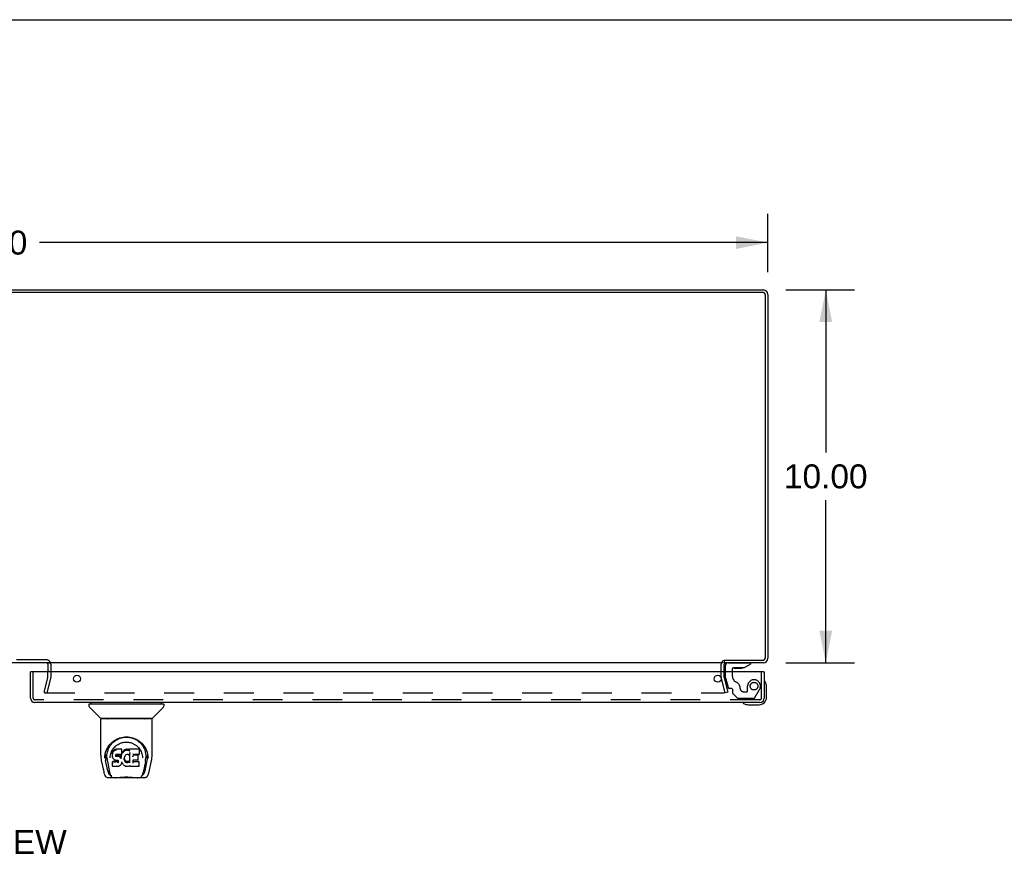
# Model space of a CAD drawing. Header units: inches. Extents: x 0 to 146, y 0 to 94.
# Tile 19 of 22: x 46 to 73, y 72 to 94. Entities that reach past the tile are written whole.
import ezdxf

# ---------------------------------------------------------------- set-up
doc = ezdxf.new("R2010")
doc.units = ezdxf.units.IN
doc.header["$LTSCALE"] = 8.008147
doc.header["$MEASUREMENT"] = 0
doc.linetypes.add('HIDDEN', pattern=[0.2, 0.1, -0.1])
doc.layers.get('0').update_dxf_attribs({"linetype": 'CONTINUOUS'})
for name, color, linetype in [('DEFAULT_2', 8, 'HIDDEN'), ('DIMENSIONS', 7, 'CONTINUOUS'), ('DOOR_ASSEMBLY_RIGHT', 7, 'CONTINUOUS')]:
    doc.layers.add(name, color=color, linetype=linetype)
doc.styles.get("Standard").update_dxf_attribs({"font": 'arial.ttf'})
doc.dimstyles.new('DIMSTYLE_1', dxfattribs={"dimtxt": 0.642365, "dimasz": 0.856486, "dimexe": 0.09, "dimexo": 0.07, "dimgap": 0.0375, "dimtad": 0, "dimtih": 1, "dimtoh": 1, "dimzin": 4, "dimdsep": 46, "dimtxsty": 'Standard', "dimblk": '_FILLED', "dimblk1": '_FILLED', "dimblk2": '_FILLED', "dimcen": 0.09, "dimadec": 3, "dimazin": 1, "dimtfac": 1, "dimtdec": 3, "dimtofl": 0, "dimtmove": 0, "dimatfit": 3, "dimldrblk": '_FILLED', "dimfxl": 0, "dimtolj": 1, "dimtzin": 4, "dimarcsym": 0})

# ---------------------------------------------------------------- blocks, each defined once
blk = doc.blocks.new('_FILLED')
at = {"color": 0, "linetype": 'ByBlock'}
blk.add_solid([(0, 0), (-1, 0.2), (-1, -0.2)], dxfattribs=at)
blk = doc.blocks.new('*D7')
at = {"layer": 'DIMENSIONS', "color": 2, "linetype": 'Continuous'}
for p, q in [((24.453, 87.443), (24.453, 89.003)), ((66.453, 87.443), (66.453, 89.003)), ((24.453, 88.232), (44.009, 88.232)), ((66.453, 88.232), (46.897, 88.232))]:
    blk.add_line(p, q, dxfattribs=at)
at = {"layer": 'DIMENSIONS', "color": 2, "linetype": 'Continuous', "xscale": 0.8564863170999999, "yscale": 0.8564863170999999, "zscale": 0.8564863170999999, "rotation": 180}
blk.add_blockref('_FILLED', (24.453, 88.232), dxfattribs=at)
at = {"layer": 'DIMENSIONS', "color": 2, "linetype": 'Continuous', "xscale": 0.8564863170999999, "yscale": 0.8564863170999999, "zscale": 0.8564863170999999}
blk.add_blockref('_FILLED', (66.453, 88.232), dxfattribs=at)
at = {"layer": 'DIMENSIONS', "color": 2, "linetype": 'Continuous', "insert": (45.453, 88.554), "char_height": 0.6424, "width": 2.24469, "attachment_point": 2, "line_spacing_factor": 0.9}
blk.add_mtext('42.00', dxfattribs=at)
blk = doc.blocks.new('*D8')
at = {"layer": 'DIMENSIONS', "color": 2, "linetype": 'Continuous'}
for p, q in [((66.936, 86.961), (68.779, 86.961)), ((68.008, 86.961), (68.008, 82.603)), ((68.008, 76.961), (68.008, 81.318)), ((66.936, 76.961), (68.779, 76.961))]:
    blk.add_line(p, q, dxfattribs=at)
at = {"layer": 'DIMENSIONS', "color": 2, "linetype": 'Continuous', "xscale": 0.8564863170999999, "yscale": 0.8564863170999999, "zscale": 0.8564863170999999}
for p, rotation in [((68.008, 86.961), 90), ((68.008, 76.961), 270)]:
    blk.add_blockref('_FILLED', p, dxfattribs=dict(at, rotation=rotation))
at = {"layer": 'DIMENSIONS', "color": 2, "linetype": 'Continuous', "insert": (68.008, 82.282), "char_height": 0.6424, "width": 2.24469, "attachment_point": 2, "line_spacing_factor": 0.9}
blk.add_mtext('10.00', dxfattribs=at)

msp = doc.modelspace()

# ---------------------------------------------------------------- linework, layer by layer
at = {"color": 7, "linetype": 'Continuous'}
for p, q in [((0, 94.213), (145.603, 94.213)), ((65.203, 76.718), (65.203, 76.919)), ((65.278, 77.024), (65.278, 76.961))]:
    msp.add_line(p, q, dxfattribs=at)
at = {"color": 3, "linetype": 'Continuous'}
for p, q in [((24.57, 86.961), (66.336, 86.961)), ((66.31, 86.898), (24.596, 86.898)), ((66.39, 77.104), (66.39, 86.818)), ((66.453, 86.844), (66.453, 77.078)), ((65.251, 76.961), (25.655, 76.961)), ((47.128, 76.96), (47.176, 76.96)), ((47.128, 76.919), (47.128, 76.718)), ((65.276, 77.024), (66.31, 77.024)), ((66.336, 76.961), (65.278, 76.961)), ((65.278, 76.718), (65.278, 76.919))]:
    msp.add_line(p, q, dxfattribs=at)
for centre, radius, start, end in [((66.336, 86.844), 0.117, 0, 90), ((66.31, 86.818), 0.08, 0, 90), ((47.086, 76.919), 0.042, 0, 90), ((65.32, 76.919), 0.042, 90, 180), ((66.31, 77.104), 0.08, 270, 360), ((66.336, 77.078), 0.117, 270, 360)]:
    msp.add_arc(centre, radius, start, end, dxfattribs=at)
at = {"color": 7, "linetype": 'Continuous'}
msp.add_arc((65.32, 76.919), 0.117, 162.2172, 180, dxfattribs=at)
at = {"layer": 'DEFAULT_2', "color": 8, "linetype": 'HIDDEN'}
for p, q in [((47.086, 77.036), (43.82, 77.036)), ((47.203, 76.919), (47.203, 76.56)), ((47.128, 76.56), (47.128, 76.718)), ((65.203, 76.56), (65.203, 76.718)), ((65.278, 76.56), (65.278, 76.718)), ((47.024, 76.168), (47.127, 76.554)), ((47.2, 76.534), (47.096, 76.148)), ((65.31, 76.148), (65.206, 76.534)), ((65.279, 76.554), (65.382, 76.168)), ((47.024, 76.168), (47.096, 76.148)), ((47.046, 76.148), (65.285, 76.148)), ((65.382, 76.168), (65.31, 76.148))]:
    msp.add_line(p, q, dxfattribs=at)
for points in [[(47.032, 76.166), (47.031, 76.165), (47.031, 76.163), (47.031, 76.163)], [(47.031, 76.163), (47.031, 76.162), (47.031, 76.16), (47.032, 76.159), (47.032, 76.158), (47.033, 76.156), (47.033, 76.155), (47.034, 76.154), (47.035, 76.153), (47.036, 76.152), (47.038, 76.151), (47.039, 76.15)], [(47.046, 76.148), (47.045, 76.148), (47.043, 76.148), (47.042, 76.149), (47.04, 76.149), (47.039, 76.15)], [(65.3, 76.163), (65.3, 76.162), (65.3, 76.16), (65.299, 76.159), (65.299, 76.158), (65.298, 76.156), (65.297, 76.155), (65.297, 76.154), (65.296, 76.153), (65.294, 76.152), (65.293, 76.151), (65.292, 76.15), (65.291, 76.149), (65.289, 76.149), (65.288, 76.148), (65.286, 76.148), (65.285, 76.148)], [(65.299, 76.166), (65.3, 76.165), (65.3, 76.163), (65.3, 76.163)]]:
    msp.add_lwpolyline(points, dxfattribs=at)
for centre, radius, start, end in [((47.086, 76.919), 0.117, 0, 90), ((65.32, 76.919), 0.117, 123.0998, 162.2172), ((47.103, 76.56), 0.025, 345, 360), ((47.103, 76.56), 0.1, 345, 360), ((65.303, 76.56), 0.1, 180, 195), ((65.303, 76.56), 0.025, 180, 195)]:
    msp.add_arc(centre, radius, start, end, dxfattribs=at)
at = {"layer": 'DOOR_ASSEMBLY_RIGHT', "color": 8, "linetype": 'HIDDEN'}
for p, q in [((65.394, 76.961), (65.984, 76.961)), ((46.733, 76.01), (46.733, 76.718)), ((65.315, 76.551), (65.315, 76.718)), ((65.5, 76.718), (65.5, 76.608)), ((66.283, 76.01), (66.283, 76.718)), ((65.315, 76.551), (65.384, 76.295)), ((65.458, 76.272), (65.414, 76.272)), ((65.517, 76.135), (65.517, 76.213)), ((65.801, 76.182), (65.895, 76.182)), ((65.911, 76.198), (65.911, 76.331)), ((66.098, 76.012), (66.232, 76.245)), ((66.241, 75.968), (46.775, 75.968)), ((65.523, 76.121), (65.638, 76.006)), ((66.072, 75.997), (65.66, 75.997))]:
    msp.add_line(p, q, dxfattribs=at)
at = {"layer": 'DOOR_ASSEMBLY_RIGHT', "color": 7, "linetype": 'Continuous'}
for p, q in [((65.808, 76.823), (65.984, 76.922)), ((65.984, 76.961), (65.984, 76.922)), ((46.678, 76.718), (46.658, 76.718)), ((65.315, 76.718), (65.315, 76.882)), ((65.5, 76.792), (65.5, 76.718)), ((65.808, 76.823), (65.531, 76.823)), ((65.58, 76.806), (65.579, 76.806)), ((65.72, 76.806), (65.58, 76.806)), ((65.721, 76.806), (65.72, 76.806)), ((66.338, 76.718), (66.358, 76.718)), ((66.373, 76.451), (66.373, 76.455)), ((66.418, 76.322), (66.416, 76.36)), ((66.418, 76.033), (66.418, 76.322)), ((48.289, 75.853), (48.289, 75.893)), ((50.178, 75.853), (50.178, 75.893)), ((65.794, 75.879), (65.794, 75.879)), ((48.23, 75.845), (48.23, 75.791)), ((48.237, 75.853), (50.23, 75.853)), ((48.536, 75.468), (48.241, 75.763)), ((49.931, 75.468), (50.226, 75.763)), ((50.237, 75.845), (50.237, 75.791)), ((65.891, 75.836), (65.929, 75.833)), ((65.929, 75.833), (66.218, 75.833)), ((48.545, 74.48), (48.545, 75.444)), ((49.915, 75.452), (48.552, 75.452)), ((49.91, 75.46), (48.557, 75.46)), ((48.619, 75.46), (48.616, 75.456)), ((48.616, 75.456), (48.616, 75.456)), ((49.851, 75.456), (49.848, 75.46)), ((49.851, 75.456), (49.851, 75.456)), ((49.922, 74.481), (49.922, 75.444)), ((48.801, 74.735), (48.826, 74.769)), ((48.863, 74.558), (48.858, 74.533)), ((48.873, 74.583), (48.863, 74.558)), ((48.864, 74.523), (48.863, 74.558)), ((48.887, 74.604), (48.873, 74.583)), ((48.873, 74.547), (48.873, 74.583)), ((48.897, 74.614), (48.887, 74.604)), ((48.888, 74.569), (48.887, 74.604)), ((48.909, 74.622), (48.897, 74.614)), ((48.898, 74.578), (48.897, 74.614)), ((48.932, 74.632), (48.909, 74.622)), ((48.909, 74.585), (48.909, 74.622)), ((48.957, 74.641), (48.932, 74.632)), ((48.932, 74.596), (48.932, 74.632)), ((49.11, 74.641), (48.957, 74.641)), ((48.958, 74.604), (48.957, 74.641)), ((49.112, 74.586), (49.11, 74.641)), ((49.11, 74.606), (49.11, 74.641)), ((49.111, 74.551), (49.11, 74.527)), ((49.111, 74.551), (49.112, 74.586)), ((49.124, 74.554), (49.113, 74.533)), ((49.137, 74.573), (49.124, 74.554)), ((49.124, 74.518), (49.124, 74.554)), ((49.152, 74.591), (49.137, 74.573)), ((49.138, 74.537), (49.137, 74.573)), ((49.169, 74.607), (49.152, 74.591)), ((49.153, 74.555), (49.152, 74.591)), ((49.189, 74.621), (49.169, 74.607)), ((49.17, 74.571), (49.169, 74.607)), ((49.211, 74.631), (49.189, 74.621)), ((49.189, 74.585), (49.189, 74.621)), ((49.235, 74.637), (49.211, 74.631)), ((49.212, 74.595), (49.211, 74.631)), ((49.259, 74.639), (49.235, 74.637)), ((49.235, 74.6), (49.235, 74.637)), ((49.259, 74.639), (49.283, 74.639)), ((49.259, 74.602), (49.259, 74.639)), ((49.259, 74.601), (49.259, 74.602)), ((49.282, 74.6), (49.283, 74.602)), ((49.295, 74.637), (49.283, 74.639)), ((49.283, 74.602), (49.283, 74.639)), ((49.308, 74.632), (49.295, 74.637)), ((49.295, 74.6), (49.295, 74.637)), ((49.322, 74.538), (49.306, 74.499)), ((49.32, 74.624), (49.308, 74.632)), ((49.308, 74.596), (49.308, 74.632)), ((49.569, 74.638), (49.32, 74.638)), ((49.321, 74.589), (49.32, 74.638)), ((49.323, 74.541), (49.322, 74.541)), ((49.322, 74.541), (49.322, 74.54)), ((49.322, 74.54), (49.322, 74.54)), ((49.322, 74.54), (49.322, 74.54)), ((49.322, 74.54), (49.322, 74.539)), ((49.322, 74.539), (49.322, 74.539)), ((49.326, 74.286), (49.322, 74.538)), ((49.324, 74.547), (49.323, 74.545)), ((49.323, 74.545), (49.323, 74.544)), ((49.323, 74.544), (49.323, 74.542)), ((49.323, 74.542), (49.323, 74.541)), ((49.583, 74.513), (49.585, 74.622)), ((49.585, 74.653), (49.601, 74.628)), ((49.79, 74.558), (49.803, 74.507)), ((48.56, 74.337), (48.625, 74.032)), ((48.652, 74.396), (48.655, 74.454)), ((48.652, 74.397), (48.652, 74.396)), ((48.655, 74.454), (48.664, 74.507)), ((48.666, 74.514), (48.665, 74.459)), ((48.733, 74.063), (48.676, 74.34)), ((48.713, 74.406), (48.715, 74.381)), ((48.723, 74.316), (48.785, 74.012)), ((48.798, 74.41), (48.798, 74.409)), ((48.858, 74.533), (48.857, 74.508)), ((48.857, 74.474), (48.857, 74.508)), ((48.858, 74.449), (48.857, 74.474)), ((48.857, 74.474), (48.857, 74.474)), ((48.859, 74.498), (48.858, 74.533)), ((48.863, 74.424), (48.858, 74.449)), ((48.858, 74.449), (48.858, 74.449)), ((48.872, 74.401), (48.863, 74.424)), ((48.863, 74.424), (48.863, 74.424)), ((48.871, 74.307), (48.863, 74.299)), ((48.865, 74.186), (48.863, 74.299)), ((48.932, 74.308), (48.871, 74.307)), ((48.871, 74.271), (48.871, 74.307)), ((48.872, 74.401), (48.872, 74.4)), ((48.886, 74.379), (48.872, 74.4)), ((48.904, 74.361), (48.886, 74.379)), ((48.886, 74.379), (48.886, 74.379)), ((48.925, 74.347), (48.904, 74.361)), ((48.904, 74.361), (48.904, 74.361)), ((48.938, 74.343), (48.925, 74.347)), ((48.925, 74.347), (48.925, 74.347)), ((48.993, 74.308), (48.932, 74.308)), ((48.932, 74.271), (48.932, 74.308)), ((48.95, 74.34), (48.938, 74.343)), ((48.938, 74.343), (48.938, 74.343)), ((48.947, 74.476), (48.946, 74.462)), ((48.949, 74.489), (48.947, 74.476)), ((48.947, 74.456), (48.947, 74.474)), ((48.948, 74.451), (48.949, 74.486)), ((48.951, 74.493), (48.949, 74.489)), ((48.951, 74.482), (48.949, 74.486)), ((48.954, 74.495), (48.951, 74.493)), ((48.955, 74.479), (48.951, 74.482)), ((48.951, 74.446), (48.951, 74.482)), ((48.998, 74.34), (48.95, 74.34)), ((48.965, 74.499), (48.953, 74.495)), ((48.966, 74.476), (48.955, 74.479)), ((48.955, 74.443), (48.955, 74.479)), ((48.978, 74.5), (48.965, 74.499)), ((48.989, 74.477), (48.966, 74.476)), ((48.966, 74.439), (48.966, 74.476)), ((49.091, 74.5), (48.978, 74.5)), ((49.015, 74.476), (48.989, 74.477)), ((48.989, 74.44), (48.989, 74.477)), ((48.989, 74.439), (48.989, 74.44)), ((49.007, 74.309), (48.993, 74.308)), ((48.993, 74.271), (48.993, 74.308)), ((49.005, 74.339), (48.998, 74.34)), ((49.01, 74.338), (49.005, 74.339)), ((49.011, 74.312), (49.007, 74.309)), ((49.007, 74.273), (49.007, 74.309)), ((49.015, 74.334), (49.01, 74.338)), ((49.016, 74.316), (49.011, 74.312)), ((49.012, 74.276), (49.011, 74.312)), ((49.014, 74.439), (49.015, 74.476)), ((49.04, 74.47), (49.015, 74.476)), ((49.019, 74.329), (49.015, 74.334)), ((49.021, 74.324), (49.016, 74.316)), ((49.016, 74.28), (49.016, 74.316)), ((49.025, 74.317), (49.019, 74.33)), ((49.025, 74.292), (49.024, 74.318)), ((49.027, 74.304), (49.025, 74.318)), ((49.026, 74.298), (49.026, 74.308)), ((49.039, 74.433), (49.04, 74.47)), ((49.052, 74.464), (49.04, 74.47)), ((49.063, 74.456), (49.052, 74.464)), ((49.052, 74.428), (49.052, 74.464)), ((49.081, 74.438), (49.063, 74.456)), ((49.063, 74.42), (49.063, 74.456)), ((49.091, 74.424), (49.081, 74.438)), ((49.081, 74.403), (49.081, 74.438)), ((49.103, 74.501), (49.091, 74.5)), ((49.094, 74.466), (49.091, 74.424)), ((49.091, 74.387), (49.091, 74.424)), ((49.092, 74.38), (49.092, 74.381)), ((49.098, 74.489), (49.094, 74.466)), ((49.095, 74.431), (49.094, 74.466)), ((49.101, 74.5), (49.098, 74.489)), ((49.099, 74.454), (49.098, 74.489)), ((49.11, 74.284), (49.103, 74.261)), ((49.108, 74.513), (49.104, 74.501)), ((49.105, 74.476), (49.104, 74.502)), ((49.11, 74.527), (49.108, 74.513)), ((49.108, 74.513), (49.108, 74.513)), ((49.113, 74.533), (49.109, 74.524)), ((49.11, 74.527), (49.11, 74.527)), ((49.11, 74.296), (49.11, 74.297)), ((49.11, 74.295), (49.11, 74.296)), ((49.11, 74.294), (49.11, 74.295)), ((49.11, 74.295), (49.11, 74.295)), ((49.11, 74.294), (49.11, 74.294)), ((49.111, 74.293), (49.11, 74.285)), ((49.11, 74.285), (49.11, 74.284)), ((49.131, 74.257), (49.111, 74.293)), ((49.113, 74.498), (49.113, 74.533)), ((49.176, 74.401), (49.175, 74.375)), ((49.18, 74.427), (49.176, 74.401)), ((49.177, 74.397), (49.176, 74.402)), ((49.176, 74.363), (49.177, 74.397)), ((49.179, 74.385), (49.177, 74.397)), ((49.189, 74.361), (49.179, 74.385)), ((49.179, 74.35), (49.179, 74.385)), ((49.183, 74.438), (49.18, 74.427)), ((49.189, 74.449), (49.183, 74.438)), ((49.188, 74.326), (49.189, 74.361)), ((49.203, 74.471), (49.189, 74.449)), ((49.201, 74.339), (49.189, 74.361)), ((49.209, 74.33), (49.201, 74.339)), ((49.201, 74.303), (49.201, 74.339)), ((49.21, 74.48), (49.203, 74.471)), ((49.218, 74.321), (49.209, 74.33)), ((49.209, 74.294), (49.209, 74.33)), ((49.219, 74.486), (49.21, 74.48)), ((49.229, 74.314), (49.218, 74.321)), ((49.218, 74.285), (49.218, 74.321)), ((49.242, 74.496), (49.219, 74.486)), ((49.228, 74.278), (49.229, 74.314)), ((49.24, 74.31), (49.229, 74.314)), ((49.252, 74.308), (49.24, 74.31)), ((49.24, 74.273), (49.24, 74.31)), ((49.253, 74.498), (49.242, 74.496)), ((49.252, 74.308), (49.264, 74.307)), ((49.252, 74.271), (49.252, 74.308)), ((49.264, 74.498), (49.253, 74.498)), ((49.276, 74.495), (49.264, 74.498)), ((49.276, 74.309), (49.264, 74.307)), ((49.264, 74.27), (49.264, 74.307)), ((49.288, 74.491), (49.276, 74.495)), ((49.288, 74.313), (49.276, 74.309)), ((49.277, 74.272), (49.276, 74.309)), ((49.3, 74.318), (49.288, 74.313)), ((49.289, 74.276), (49.288, 74.313)), ((49.31, 74.325), (49.3, 74.318)), ((49.3, 74.281), (49.3, 74.318)), ((49.31, 74.289), (49.31, 74.325)), ((49.328, 74.278), (49.328, 74.279)), ((49.41, 74.344), (49.409, 74.269)), ((49.538, 74.344), (49.41, 74.344)), ((49.57, 74.304), (49.41, 74.304)), ((49.569, 74.5), (49.411, 74.5)), ((49.412, 74.5), (49.411, 74.441)), ((49.538, 74.476), (49.411, 74.476)), ((49.549, 74.355), (49.551, 74.462)), ((49.578, 74.187), (49.58, 74.294)), ((49.667, 74.44), (49.669, 74.41)), ((49.669, 74.409), (49.669, 74.41)), ((49.743, 74.313), (49.682, 74.012)), ((49.734, 74.063), (49.79, 74.34)), ((49.801, 74.514), (49.802, 74.459)), ((49.815, 74.396), (49.815, 74.397)), ((49.842, 74.032), (49.907, 74.337)), ((48.625, 74.032), (48.625, 74.032)), ((48.872, 74.179), (48.865, 74.186)), ((49.018, 74.179), (48.872, 74.179)), ((48.872, 74.179), (48.872, 74.179)), ((48.932, 74.271), (48.932, 74.27)), ((48.993, 74.271), (48.993, 74.27)), ((49.03, 74.181), (49.018, 74.179)), ((49.042, 74.185), (49.03, 74.181)), ((49.03, 74.181), (49.03, 74.181)), ((49.043, 74.185), (49.042, 74.185)), ((49.063, 74.199), (49.043, 74.185)), ((49.081, 74.216), (49.063, 74.199)), ((49.063, 74.199), (49.063, 74.199)), ((49.088, 74.227), (49.081, 74.216)), ((49.081, 74.216), (49.081, 74.216)), ((49.094, 74.238), (49.088, 74.227)), ((49.088, 74.227), (49.088, 74.227)), ((49.103, 74.261), (49.094, 74.238)), ((49.094, 74.238), (49.094, 74.238)), ((49.103, 74.261), (49.103, 74.261)), ((49.144, 74.238), (49.131, 74.257)), ((49.131, 74.257), (49.131, 74.257)), ((49.159, 74.221), (49.144, 74.238)), ((49.144, 74.238), (49.144, 74.238)), ((49.176, 74.206), (49.159, 74.221)), ((49.159, 74.221), (49.159, 74.221)), ((49.195, 74.192), (49.176, 74.206)), ((49.176, 74.206), (49.176, 74.206)), ((49.205, 74.187), (49.195, 74.192)), ((49.195, 74.192), (49.195, 74.192)), ((49.216, 74.183), (49.205, 74.187)), ((49.205, 74.187), (49.205, 74.187)), ((49.238, 74.177), (49.216, 74.183)), ((49.261, 74.175), (49.238, 74.177)), ((49.284, 74.178), (49.261, 74.175)), ((49.261, 74.175), (49.261, 74.175)), ((49.264, 74.269), (49.264, 74.27)), ((49.306, 74.185), (49.284, 74.178)), ((49.325, 74.196), (49.306, 74.185)), ((49.306, 74.185), (49.306, 74.185)), ((49.33, 74.196), (49.325, 74.196)), ((49.33, 74.187), (49.33, 74.196)), ((49.57, 74.179), (49.338, 74.179)), ((48.749, 73.877), (48.963, 73.877)), ((48.792, 73.956), (48.799, 73.956)), ((48.799, 73.956), (48.802, 73.947)), ((48.803, 73.944), (48.802, 73.947)), ((49.527, 73.87), (48.94, 73.87)), ((49.504, 73.877), (49.718, 73.877)), ((49.664, 73.944), (49.665, 73.947)), ((49.665, 73.947), (49.668, 73.956)), ((49.668, 73.956), (49.675, 73.956))]:
    msp.add_line(p, q, dxfattribs=at)
at = {"layer": 'DOOR_ASSEMBLY_RIGHT', "color": 3, "linetype": 'Continuous'}
for p, q in [((46.658, 76.01), (46.658, 76.718)), ((66.338, 76.718), (46.678, 76.718)), ((66.358, 76.718), (66.358, 76.01)), ((66.241, 75.893), (46.775, 75.893))]:
    msp.add_line(p, q, dxfattribs=at)
at = {"layer": 'DOOR_ASSEMBLY_RIGHT', "color": 7, "linetype": 'Continuous'}
for points in [[(66.373, 76.455), (66.372, 76.456), (66.372, 76.457), (66.372, 76.457), (66.372, 76.458)], [(65.794, 75.879), (65.795, 75.879), (65.797, 75.879), (65.8, 75.878)], [(48.616, 75.454), (48.615, 75.454), (48.615, 75.453), (48.614, 75.452), (48.614, 75.452), (48.614, 75.452)], [(48.616, 75.456), (48.616, 75.455), (48.616, 75.454)], [(49.851, 75.454), (49.851, 75.455), (49.851, 75.456)], [(49.853, 75.452), (49.853, 75.452), (49.853, 75.452), (49.852, 75.453), (49.852, 75.454), (49.851, 75.454)], [(48.664, 74.507), (48.677, 74.559), (48.694, 74.606), (48.714, 74.651), (48.737, 74.693), (48.763, 74.731), (48.791, 74.767), (48.822, 74.8), (48.855, 74.831), (48.891, 74.859), (48.93, 74.885), (48.971, 74.908), (49.013, 74.928), (49.057, 74.943), (49.101, 74.956), (49.145, 74.964), (49.19, 74.969), (49.234, 74.971), (49.278, 74.969), (49.322, 74.964), (49.366, 74.956), (49.41, 74.943), (49.454, 74.927), (49.497, 74.908), (49.537, 74.885), (49.576, 74.859), (49.612, 74.831), (49.646, 74.8), (49.676, 74.766), (49.704, 74.731), (49.73, 74.692), (49.753, 74.651), (49.773, 74.606), (49.79, 74.558)], [(48.826, 74.769), (48.853, 74.8), (48.882, 74.828)], [(48.865, 74.628), (48.882, 74.652), (48.9, 74.675), (48.92, 74.697), (48.941, 74.718), (48.963, 74.736), (48.987, 74.754), (49.013, 74.77), (49.039, 74.784), (49.066, 74.797), (49.093, 74.807), (49.122, 74.816), (49.149, 74.822), (49.177, 74.827), (49.205, 74.829), (49.233, 74.83), (49.261, 74.829), (49.289, 74.827), (49.317, 74.822), (49.345, 74.816), (49.373, 74.807), (49.401, 74.797), (49.428, 74.784), (49.454, 74.77), (49.479, 74.754), (49.503, 74.737), (49.526, 74.718), (49.547, 74.697), (49.566, 74.676), (49.585, 74.653)], [(48.882, 74.828), (48.911, 74.853), (48.942, 74.876), (48.973, 74.895)], [(48.973, 74.895), (49.005, 74.912), (49.037, 74.927), (49.069, 74.938)], [(49.069, 74.938), (49.102, 74.948), (49.135, 74.955), (49.167, 74.961), (49.2, 74.964), (49.232, 74.965), (49.265, 74.964), (49.297, 74.961), (49.33, 74.956), (49.362, 74.949)], [(49.362, 74.949), (49.395, 74.939), (49.427, 74.928), (49.459, 74.914)], [(49.459, 74.914), (49.491, 74.897), (49.522, 74.878), (49.552, 74.856), (49.582, 74.831), (49.611, 74.804), (49.638, 74.773), (49.664, 74.739), (49.687, 74.701), (49.708, 74.661), (49.725, 74.618), (49.739, 74.573), (49.749, 74.526), (49.754, 74.479)], [(48.713, 74.406), (48.712, 74.43), (48.713, 74.477), (48.718, 74.524), (48.727, 74.57), (48.741, 74.615), (48.758, 74.658), (48.778, 74.698), (48.801, 74.735)], [(48.805, 74.477), (48.814, 74.512), (48.824, 74.544), (48.836, 74.574)], [(48.836, 74.574), (48.85, 74.602), (48.865, 74.628)], [(48.873, 74.547), (48.874, 74.547), (48.874, 74.547), (48.874, 74.546), (48.874, 74.546), (48.875, 74.546), (48.875, 74.546)], [(48.888, 74.568), (48.888, 74.568), (48.888, 74.568), (48.889, 74.568), (48.889, 74.568), (48.889, 74.567), (48.889, 74.567)], [(48.898, 74.578), (48.898, 74.577), (48.898, 74.577), (48.898, 74.577), (48.898, 74.577), (48.899, 74.577), (48.899, 74.576)], [(48.909, 74.585), (48.909, 74.585), (48.909, 74.585), (48.909, 74.585), (48.909, 74.584), (48.91, 74.584), (48.91, 74.584)], [(48.932, 74.596), (48.932, 74.595), (48.932, 74.595), (48.932, 74.595), (48.932, 74.595), (48.932, 74.594), (48.933, 74.594)], [(48.958, 74.604), (48.958, 74.603), (48.958, 74.603), (48.958, 74.603), (48.958, 74.603), (48.958, 74.603), (48.958, 74.602)], [(49.109, 74.604), (49.109, 74.603), (49.109, 74.603), (49.109, 74.603), (49.108, 74.603), (49.108, 74.603), (49.108, 74.602)], [(49.111, 74.551), (49.111, 74.551), (49.111, 74.551), (49.11, 74.551), (49.11, 74.55), (49.109, 74.55), (49.109, 74.55)], [(49.139, 74.536), (49.139, 74.536), (49.138, 74.536), (49.138, 74.536), (49.138, 74.537), (49.138, 74.537), (49.137, 74.537)], [(49.154, 74.553), (49.154, 74.553), (49.154, 74.554), (49.153, 74.554), (49.153, 74.554), (49.153, 74.554), (49.153, 74.555)], [(49.171, 74.569), (49.171, 74.57), (49.17, 74.57), (49.17, 74.57), (49.17, 74.57), (49.17, 74.571), (49.17, 74.571)], [(49.19, 74.584), (49.19, 74.584), (49.19, 74.584), (49.19, 74.584), (49.19, 74.584), (49.189, 74.585), (49.189, 74.585)], [(49.212, 74.593), (49.212, 74.593), (49.212, 74.594), (49.212, 74.594), (49.212, 74.594), (49.212, 74.594), (49.212, 74.595)], [(49.235, 74.599), (49.235, 74.599), (49.235, 74.599), (49.235, 74.599), (49.235, 74.599), (49.235, 74.6), (49.235, 74.6)], [(49.295, 74.599), (49.295, 74.599), (49.295, 74.599), (49.295, 74.599), (49.295, 74.599), (49.295, 74.6), (49.295, 74.6)], [(49.307, 74.594), (49.307, 74.595), (49.307, 74.595), (49.308, 74.595), (49.308, 74.595), (49.308, 74.596), (49.308, 74.596)], [(49.323, 74.6), (49.323, 74.6), (49.322, 74.601), (49.322, 74.601), (49.322, 74.601), (49.322, 74.601), (49.321, 74.602)], [(49.323, 74.584), (49.323, 74.584), (49.322, 74.585), (49.322, 74.586), (49.322, 74.586), (49.322, 74.587), (49.321, 74.587)], [(49.322, 74.539), (49.322, 74.539), (49.322, 74.539)], [(49.322, 74.539), (49.322, 74.539), (49.322, 74.538), (49.322, 74.538)], [(49.601, 74.628), (49.617, 74.602), (49.631, 74.574)], [(49.631, 74.574), (49.643, 74.544), (49.653, 74.512), (49.661, 74.477), (49.667, 74.44)], [(48.545, 74.481), (48.545, 74.447), (48.548, 74.407), (48.554, 74.368), (48.56, 74.337)], [(48.665, 74.459), (48.666, 74.425), (48.67, 74.381), (48.676, 74.34)], [(48.715, 74.381), (48.716, 74.361), (48.719, 74.337), (48.723, 74.316)], [(48.798, 74.41), (48.8, 74.44), (48.805, 74.477)], [(48.857, 74.474), (48.857, 74.473), (48.857, 74.473), (48.858, 74.473), (48.858, 74.473), (48.859, 74.472), (48.859, 74.472)], [(48.858, 74.449), (48.858, 74.449), (48.859, 74.448), (48.859, 74.448), (48.859, 74.448), (48.86, 74.448), (48.86, 74.448)], [(48.859, 74.498), (48.859, 74.498), (48.859, 74.498), (48.859, 74.497), (48.86, 74.497), (48.86, 74.497), (48.861, 74.497)], [(48.863, 74.424), (48.863, 74.424), (48.863, 74.423), (48.864, 74.423), (48.864, 74.423), (48.865, 74.423)], [(48.864, 74.523), (48.864, 74.523), (48.864, 74.522), (48.864, 74.522), (48.865, 74.522), (48.865, 74.522), (48.866, 74.522)], [(48.872, 74.4), (48.873, 74.4), (48.873, 74.4), (48.873, 74.4), (48.874, 74.4)], [(48.886, 74.379), (48.886, 74.379), (48.887, 74.379), (48.887, 74.379), (48.887, 74.379), (48.888, 74.379)], [(48.904, 74.361), (48.904, 74.361), (48.904, 74.361), (48.905, 74.361), (48.905, 74.361)], [(48.925, 74.347), (48.925, 74.347), (48.926, 74.347), (48.926, 74.348)], [(48.938, 74.343), (48.938, 74.343), (48.938, 74.343), (48.938, 74.343)], [(48.944, 74.461), (48.945, 74.461), (48.945, 74.461), (48.946, 74.461), (48.946, 74.461), (48.946, 74.462), (48.946, 74.462)], [(48.945, 74.475), (48.946, 74.475), (48.946, 74.475), (48.946, 74.475), (48.947, 74.476), (48.947, 74.476), (48.947, 74.476)], [(48.945, 74.454), (48.945, 74.454), (48.945, 74.454), (48.946, 74.455), (48.946, 74.455), (48.946, 74.455), (48.947, 74.456)], [(48.946, 74.449), (48.947, 74.449), (48.947, 74.449), (48.947, 74.449), (48.948, 74.45), (48.948, 74.45), (48.948, 74.45)], [(48.947, 74.488), (48.948, 74.488), (48.948, 74.489), (48.949, 74.489), (48.949, 74.489), (48.949, 74.489)], [(48.949, 74.493), (48.95, 74.492), (48.95, 74.492), (48.951, 74.493), (48.951, 74.493)], [(48.949, 74.445), (48.95, 74.445), (48.95, 74.445), (48.95, 74.445), (48.95, 74.445), (48.951, 74.446), (48.951, 74.446)], [(48.95, 74.34), (48.951, 74.34), (48.951, 74.341), (48.951, 74.341)], [(48.953, 74.495), (48.953, 74.495), (48.953, 74.495), (48.953, 74.495), (48.953, 74.495)], [(48.954, 74.441), (48.954, 74.442), (48.954, 74.442), (48.954, 74.442), (48.954, 74.442), (48.955, 74.442), (48.955, 74.443)], [(48.965, 74.499), (48.965, 74.499), (48.965, 74.499), (48.965, 74.499)], [(48.966, 74.438), (48.966, 74.438), (48.966, 74.438), (48.966, 74.438), (48.966, 74.439), (48.966, 74.439), (48.966, 74.439)], [(48.978, 74.5), (48.978, 74.5), (48.978, 74.5), (48.978, 74.5), (48.978, 74.5), (48.978, 74.5), (48.978, 74.5)], [(48.998, 74.34), (48.998, 74.34), (48.998, 74.34), (48.998, 74.341)], [(49.005, 74.339), (49.005, 74.339), (49.005, 74.34), (49.005, 74.34)], [(49.007, 74.273), (49.007, 74.272), (49.007, 74.272), (49.007, 74.272), (49.007, 74.272), (49.007, 74.271), (49.007, 74.271)], [(49.01, 74.338), (49.01, 74.338), (49.011, 74.338), (49.011, 74.338)], [(49.012, 74.275), (49.012, 74.275), (49.012, 74.275), (49.012, 74.275), (49.012, 74.274), (49.013, 74.274), (49.013, 74.274)], [(49.014, 74.437), (49.014, 74.438), (49.014, 74.438), (49.014, 74.438), (49.014, 74.438), (49.014, 74.438), (49.014, 74.439)], [(49.015, 74.334), (49.015, 74.334), (49.015, 74.334), (49.015, 74.334), (49.016, 74.334)], [(49.016, 74.28), (49.016, 74.28), (49.017, 74.28), (49.017, 74.279), (49.017, 74.279), (49.017, 74.279), (49.018, 74.279)], [(49.019, 74.329), (49.019, 74.329), (49.019, 74.329), (49.02, 74.329), (49.02, 74.329)], [(49.025, 74.317), (49.025, 74.317), (49.025, 74.317), (49.025, 74.317), (49.026, 74.317), (49.026, 74.317)], [(49.025, 74.292), (49.025, 74.291), (49.025, 74.291), (49.025, 74.291), (49.026, 74.291), (49.026, 74.291), (49.026, 74.29)], [(49.026, 74.298), (49.027, 74.297), (49.027, 74.297), (49.027, 74.297), (49.028, 74.297), (49.028, 74.296), (49.028, 74.296)], [(49.027, 74.304), (49.027, 74.304), (49.027, 74.303), (49.028, 74.303), (49.028, 74.303), (49.028, 74.303), (49.029, 74.303)], [(49.039, 74.432), (49.039, 74.432), (49.039, 74.432), (49.039, 74.433), (49.039, 74.433), (49.039, 74.433), (49.039, 74.433)], [(49.051, 74.426), (49.051, 74.427), (49.051, 74.427), (49.051, 74.427), (49.052, 74.427), (49.052, 74.428), (49.052, 74.428)], [(49.062, 74.419), (49.062, 74.419), (49.062, 74.419), (49.062, 74.419), (49.062, 74.42), (49.063, 74.42), (49.063, 74.42)], [(49.079, 74.401), (49.08, 74.401), (49.08, 74.401), (49.08, 74.402), (49.08, 74.402), (49.081, 74.402), (49.081, 74.402)], [(49.091, 74.5), (49.091, 74.5), (49.091, 74.5), (49.091, 74.5), (49.091, 74.5), (49.091, 74.5), (49.091, 74.5)], [(49.092, 74.381), (49.092, 74.383), (49.091, 74.384), (49.091, 74.385), (49.091, 74.386)], [(49.097, 74.43), (49.096, 74.43), (49.096, 74.43), (49.095, 74.43), (49.095, 74.431), (49.095, 74.431), (49.095, 74.431)], [(49.101, 74.452), (49.1, 74.453), (49.1, 74.453), (49.099, 74.453), (49.099, 74.453), (49.099, 74.454), (49.099, 74.454)], [(49.103, 74.501), (49.103, 74.501), (49.103, 74.501), (49.103, 74.501), (49.102, 74.501)], [(49.104, 74.501), (49.104, 74.501), (49.103, 74.501), (49.103, 74.501)], [(49.106, 74.475), (49.106, 74.475), (49.106, 74.475), (49.105, 74.475), (49.105, 74.475), (49.105, 74.476), (49.105, 74.476)], [(49.108, 74.513), (49.108, 74.513), (49.107, 74.512), (49.107, 74.512), (49.107, 74.512), (49.106, 74.512)], [(49.11, 74.527), (49.11, 74.527), (49.109, 74.527), (49.109, 74.526), (49.109, 74.526), (49.108, 74.526), (49.108, 74.526)], [(49.11, 74.284), (49.11, 74.284), (49.11, 74.284), (49.11, 74.284), (49.109, 74.284), (49.109, 74.284), (49.108, 74.284)], [(49.11, 74.297), (49.109, 74.297), (49.109, 74.297)], [(49.111, 74.293), (49.111, 74.293), (49.111, 74.293), (49.11, 74.293), (49.11, 74.293), (49.11, 74.294), (49.11, 74.294), (49.11, 74.294)], [(49.111, 74.293), (49.111, 74.293), (49.111, 74.293), (49.111, 74.293), (49.111, 74.293)], [(49.115, 74.496), (49.115, 74.496), (49.114, 74.497), (49.114, 74.497), (49.114, 74.497), (49.113, 74.497), (49.113, 74.498)], [(49.126, 74.517), (49.126, 74.517), (49.125, 74.517), (49.125, 74.517), (49.125, 74.517), (49.124, 74.518), (49.124, 74.518)], [(49.175, 74.375), (49.175, 74.375), (49.175, 74.374), (49.174, 74.374), (49.174, 74.374), (49.174, 74.374), (49.173, 74.374)], [(49.176, 74.401), (49.176, 74.401), (49.176, 74.401), (49.176, 74.4), (49.175, 74.4), (49.175, 74.4), (49.174, 74.4)], [(49.176, 74.362), (49.176, 74.362), (49.176, 74.362), (49.175, 74.361), (49.175, 74.361), (49.175, 74.361), (49.174, 74.361)], [(49.179, 74.35), (49.179, 74.35), (49.178, 74.35), (49.178, 74.349), (49.178, 74.349), (49.177, 74.349), (49.177, 74.349)], [(49.18, 74.427), (49.18, 74.426), (49.179, 74.426), (49.179, 74.426), (49.178, 74.426), (49.178, 74.426)], [(49.183, 74.438), (49.183, 74.438), (49.183, 74.438), (49.183, 74.437), (49.182, 74.437), (49.182, 74.437)], [(49.188, 74.326), (49.188, 74.326), (49.188, 74.325), (49.187, 74.325), (49.187, 74.325), (49.187, 74.325), (49.186, 74.325)], [(49.189, 74.449), (49.189, 74.448), (49.188, 74.448), (49.188, 74.448), (49.187, 74.448)], [(49.199, 74.302), (49.199, 74.302), (49.2, 74.302), (49.2, 74.302), (49.2, 74.303), (49.2, 74.303), (49.201, 74.303)], [(49.203, 74.471), (49.203, 74.471), (49.202, 74.471), (49.202, 74.471), (49.202, 74.471), (49.201, 74.471)], [(49.207, 74.292), (49.207, 74.292), (49.208, 74.292), (49.208, 74.293), (49.208, 74.293), (49.208, 74.293), (49.209, 74.294)], [(49.21, 74.48), (49.21, 74.48), (49.21, 74.48), (49.209, 74.48), (49.209, 74.48)], [(49.217, 74.284), (49.217, 74.284), (49.217, 74.284), (49.218, 74.284), (49.218, 74.284), (49.218, 74.285), (49.218, 74.285)], [(49.219, 74.486), (49.219, 74.486), (49.218, 74.486), (49.218, 74.486)], [(49.227, 74.276), (49.228, 74.277), (49.228, 74.277), (49.228, 74.277), (49.228, 74.277), (49.228, 74.278), (49.228, 74.278)], [(49.239, 74.272), (49.239, 74.272), (49.239, 74.272), (49.239, 74.272), (49.239, 74.273), (49.24, 74.273), (49.24, 74.273)], [(49.242, 74.496), (49.242, 74.496), (49.242, 74.496), (49.242, 74.496)], [(49.253, 74.498), (49.253, 74.498), (49.253, 74.499), (49.253, 74.499)], [(49.264, 74.498), (49.264, 74.498), (49.264, 74.498), (49.265, 74.499)], [(49.276, 74.495), (49.276, 74.495), (49.276, 74.496), (49.276, 74.496)], [(49.288, 74.491), (49.288, 74.491), (49.29, 74.49), (49.292, 74.49), (49.294, 74.49), (49.296, 74.49), (49.298, 74.491), (49.3, 74.492), (49.302, 74.493), (49.303, 74.495), (49.305, 74.496), (49.306, 74.498), (49.306, 74.499)], [(49.288, 74.491), (49.288, 74.491), (49.288, 74.491), (49.288, 74.491)], [(49.289, 74.275), (49.289, 74.275), (49.289, 74.275), (49.289, 74.275), (49.289, 74.276), (49.289, 74.276), (49.289, 74.276)], [(49.301, 74.28), (49.301, 74.28), (49.301, 74.281), (49.3, 74.281), (49.3, 74.281), (49.3, 74.281), (49.3, 74.282)], [(49.326, 74.322), (49.325, 74.323), (49.324, 74.324), (49.324, 74.325), (49.323, 74.325), (49.322, 74.326), (49.321, 74.326), (49.32, 74.327), (49.32, 74.327), (49.319, 74.327), (49.318, 74.327), (49.317, 74.327), (49.317, 74.327)], [(49.328, 74.279), (49.327, 74.281), (49.327, 74.282), (49.326, 74.285)], [(49.408, 74.344), (49.409, 74.344), (49.409, 74.344), (49.409, 74.344), (49.409, 74.344), (49.409, 74.344), (49.41, 74.344)], [(49.409, 74.438), (49.409, 74.438), (49.409, 74.438), (49.409, 74.438), (49.41, 74.439), (49.41, 74.439), (49.41, 74.439)], [(49.41, 74.5), (49.41, 74.5), (49.41, 74.5), (49.411, 74.5), (49.411, 74.5), (49.411, 74.5), (49.411, 74.5)], [(49.538, 74.344), (49.539, 74.344), (49.541, 74.344), (49.543, 74.345), (49.544, 74.346), (49.546, 74.347), (49.547, 74.348), (49.548, 74.35), (49.549, 74.351), (49.549, 74.353), (49.549, 74.355)], [(49.569, 74.5), (49.57, 74.5), (49.572, 74.5), (49.574, 74.501), (49.577, 74.502), (49.578, 74.503), (49.58, 74.505), (49.581, 74.507), (49.582, 74.509), (49.583, 74.512), (49.583, 74.513)], [(49.743, 74.313), (49.744, 74.316), (49.744, 74.319), (49.745, 74.322), (49.745, 74.325), (49.746, 74.328), (49.746, 74.331), (49.747, 74.334), (49.747, 74.337), (49.748, 74.34), (49.748, 74.343), (49.749, 74.347), (49.749, 74.35), (49.75, 74.353), (49.75, 74.357), (49.751, 74.361), (49.751, 74.364), (49.751, 74.368), (49.752, 74.372), (49.752, 74.376), (49.752, 74.38), (49.754, 74.406)], [(49.754, 74.479), (49.755, 74.431), (49.754, 74.406)], [(49.79, 74.34), (49.797, 74.38), (49.801, 74.424), (49.802, 74.459)], [(49.803, 74.507), (49.812, 74.454), (49.815, 74.396)], [(49.907, 74.337), (49.913, 74.367), (49.918, 74.407), (49.922, 74.447), (49.922, 74.481)], [(48.625, 74.032), (48.628, 74.018), (48.632, 74), (48.637, 73.983), (48.643, 73.968), (48.648, 73.955), (48.654, 73.942), (48.661, 73.931), (48.668, 73.92), (48.676, 73.911), (48.685, 73.902), (48.695, 73.894), (48.707, 73.887), (48.719, 73.882), (48.732, 73.879)], [(48.733, 74.063), (48.737, 74.047), (48.741, 74.029), (48.746, 74.012), (48.752, 73.997), (48.758, 73.984), (48.764, 73.974), (48.771, 73.965), (48.779, 73.96), (48.786, 73.956), (48.792, 73.956)], [(48.785, 74.012), (48.787, 74.002), (48.79, 73.99), (48.793, 73.978), (48.796, 73.966), (48.799, 73.956)], [(48.864, 74.264), (48.864, 74.264), (48.864, 74.263), (48.864, 74.263), (48.865, 74.263), (48.865, 74.263), (48.865, 74.263)], [(48.865, 74.186), (48.865, 74.186), (48.866, 74.186), (48.866, 74.185), (48.867, 74.186)], [(48.865, 74.186), (48.865, 74.186), (48.865, 74.186)], [(48.871, 74.271), (48.871, 74.27), (48.871, 74.27), (48.871, 74.27), (48.872, 74.27), (48.872, 74.269), (48.872, 74.269)], [(48.872, 74.179), (48.872, 74.179), (48.872, 74.179), (48.872, 74.179), (48.872, 74.179), (48.873, 74.179), (48.873, 74.18)], [(49.018, 74.179), (49.018, 74.179), (49.018, 74.179), (49.018, 74.179), (49.018, 74.179), (49.018, 74.179), (49.018, 74.18)], [(49.03, 74.181), (49.03, 74.181), (49.03, 74.181), (49.03, 74.181)], [(49.042, 74.185), (49.042, 74.185), (49.042, 74.185), (49.042, 74.185)], [(49.063, 74.199), (49.063, 74.199), (49.063, 74.199), (49.062, 74.199), (49.062, 74.199)], [(49.081, 74.216), (49.081, 74.216), (49.081, 74.216), (49.08, 74.216), (49.08, 74.216), (49.08, 74.216)], [(49.088, 74.227), (49.088, 74.227), (49.088, 74.226), (49.087, 74.226), (49.087, 74.226)], [(49.094, 74.238), (49.094, 74.238), (49.093, 74.237), (49.093, 74.237), (49.092, 74.237)], [(49.103, 74.261), (49.103, 74.26), (49.103, 74.26), (49.102, 74.26), (49.102, 74.26), (49.101, 74.26)], [(49.131, 74.257), (49.131, 74.257), (49.131, 74.256), (49.132, 74.256), (49.133, 74.256)], [(49.144, 74.238), (49.144, 74.238), (49.144, 74.238), (49.145, 74.238), (49.145, 74.238), (49.146, 74.238)], [(49.159, 74.221), (49.16, 74.221), (49.16, 74.221), (49.16, 74.221), (49.161, 74.221)], [(49.176, 74.206), (49.177, 74.206), (49.177, 74.206), (49.177, 74.206), (49.178, 74.206)], [(49.195, 74.192), (49.195, 74.192), (49.195, 74.192), (49.195, 74.192), (49.196, 74.192)], [(49.205, 74.187), (49.205, 74.187), (49.205, 74.187), (49.206, 74.187)], [(49.216, 74.183), (49.216, 74.183), (49.216, 74.183), (49.216, 74.184)], [(49.238, 74.177), (49.238, 74.177), (49.238, 74.178), (49.239, 74.178)], [(49.252, 74.269), (49.252, 74.27), (49.252, 74.27), (49.252, 74.27), (49.252, 74.27), (49.252, 74.271), (49.252, 74.271)], [(49.277, 74.271), (49.277, 74.271), (49.277, 74.271), (49.277, 74.271), (49.277, 74.272), (49.277, 74.272), (49.277, 74.272)], [(49.283, 74.179), (49.284, 74.178), (49.284, 74.178), (49.284, 74.178)], [(49.305, 74.185), (49.305, 74.185), (49.306, 74.185), (49.306, 74.185)], [(49.324, 74.197), (49.324, 74.197), (49.324, 74.196), (49.324, 74.196), (49.324, 74.196), (49.325, 74.196), (49.325, 74.196)], [(49.332, 74.197), (49.331, 74.197), (49.331, 74.196), (49.331, 74.196), (49.331, 74.196), (49.331, 74.196), (49.33, 74.196)], [(49.33, 74.187), (49.33, 74.186), (49.331, 74.184), (49.332, 74.182), (49.333, 74.181), (49.335, 74.18), (49.336, 74.179), (49.338, 74.179), (49.338, 74.179)], [(49.407, 74.266), (49.407, 74.266), (49.407, 74.267), (49.408, 74.267), (49.408, 74.267), (49.408, 74.267), (49.408, 74.267)], [(49.57, 74.179), (49.571, 74.179), (49.572, 74.179), (49.574, 74.18), (49.575, 74.181), (49.576, 74.182), (49.577, 74.184), (49.578, 74.186), (49.578, 74.187)], [(49.668, 73.956), (49.671, 73.967), (49.674, 73.978), (49.677, 73.99), (49.68, 74.002), (49.682, 74.012)], [(49.675, 73.956), (49.681, 73.957), (49.688, 73.96), (49.696, 73.966), (49.703, 73.974), (49.709, 73.985), (49.715, 73.997), (49.721, 74.012), (49.726, 74.029), (49.73, 74.047), (49.734, 74.063)], [(49.734, 73.878), (49.747, 73.882), (49.76, 73.887), (49.771, 73.893), (49.781, 73.901), (49.791, 73.91), (49.799, 73.92), (49.806, 73.93), (49.813, 73.942), (49.819, 73.954), (49.824, 73.968), (49.829, 73.983), (49.835, 74), (49.839, 74.018), (49.842, 74.032)], [(48.732, 73.879), (48.745, 73.877), (48.749, 73.877)], [(48.839, 73.925), (48.834, 73.925), (48.829, 73.925), (48.824, 73.926), (48.819, 73.928), (48.815, 73.93), (48.811, 73.933), (48.808, 73.936), (48.805, 73.939), (48.803, 73.943), (48.803, 73.944)], [(48.803, 73.944), (48.808, 73.933), (48.815, 73.921), (48.821, 73.911), (48.828, 73.902), (48.835, 73.895), (48.843, 73.889), (48.852, 73.883), (48.861, 73.88), (48.871, 73.877), (48.878, 73.877)], [(48.963, 73.877), (48.984, 73.878), (49.007, 73.879), (49.032, 73.881), (49.058, 73.884), (49.085, 73.887), (49.113, 73.889), (49.142, 73.892), (49.172, 73.893), (49.203, 73.895), (49.233, 73.895), (49.264, 73.895), (49.294, 73.893), (49.324, 73.892), (49.353, 73.889), (49.381, 73.887), (49.409, 73.884), (49.435, 73.881), (49.459, 73.879), (49.483, 73.878), (49.504, 73.877)], [(48.963, 73.877), (48.987, 73.878), (49.015, 73.879), (49.045, 73.882), (49.075, 73.885), (49.106, 73.887), (49.137, 73.89), (49.169, 73.892), (49.201, 73.893), (49.234, 73.893), (49.266, 73.893), (49.297, 73.892), (49.329, 73.89), (49.361, 73.887), (49.391, 73.885), (49.422, 73.882), (49.451, 73.879), (49.48, 73.878), (49.504, 73.877)], [(49.589, 73.877), (49.596, 73.877), (49.606, 73.88), (49.615, 73.883), (49.624, 73.889), (49.632, 73.895), (49.639, 73.903), (49.646, 73.911), (49.652, 73.921), (49.659, 73.933), (49.664, 73.944)], [(49.628, 73.925), (49.633, 73.925), (49.638, 73.925), (49.643, 73.926), (49.648, 73.928), (49.652, 73.93), (49.656, 73.933), (49.659, 73.936), (49.662, 73.939), (49.664, 73.943), (49.664, 73.944)], [(49.718, 73.877), (49.721, 73.877), (49.734, 73.878)]]:
    msp.add_lwpolyline(points, dxfattribs=at)
at = {"layer": 'DOOR_ASSEMBLY_RIGHT', "color": 3, "linetype": 'Continuous'}
for centre in [(47.908, 76.53), (65.108, 76.53)]:
    msp.add_circle(centre, 0.094, dxfattribs=at)
at = {"layer": 'DOOR_ASSEMBLY_RIGHT', "color": 8, "linetype": 'HIDDEN'}
msp.add_circle((66.083, 76.331), 0.103, dxfattribs=at)
at = {"layer": 'DOOR_ASSEMBLY_RIGHT', "color": 7, "linetype": 'Continuous'}
for centre, radius, start, end in [((65.394, 76.882), 0.079, 90, 180), ((65.531, 76.792), 0.031, 90, 180), ((65.58, 76.896), 0.09, 235.0768, 269.328), ((65.72, 76.896), 0.09, 270.672, 305.1877), ((66.373, 76.443), 0.015, 96.3796, 180), ((66.37, 76.443), 0.015, 30.8899, 83.6204), ((66.168, 76.322), 0.25, 0, 30.8899), ((65.808, 75.878), 0.015, 90, 173.6204), ((65.808, 75.881), 0.015, 186.3796, 239.1101), ((65.929, 76.083), 0.25, 239.1101, 270), ((66.218, 76.033), 0.2, 270, 360), ((48.237, 75.845), 0.00787, 90, 180), ((48.269, 75.791), 0.0394, 180, 225), ((50.198, 75.791), 0.0394, 315, 360), ((50.23, 75.845), 0.00787, 0, 90), ((48.557, 75.489), 0.0295, 225, 270), ((48.552, 75.444), 0.00787, 90, 180), ((48.726, 75.471), 0.0197, 270, 323.006), ((49.741, 75.471), 0.0197, 216.994, 270), ((49.91, 75.489), 0.0295, 270, 315), ((49.915, 75.444), 0.00787, 0, 90), ((48.94, 73.89), 0.0197, 220.2179, 270), ((49.527, 73.89), 0.0197, 270, 319.7821)]:
    msp.add_arc(centre, radius, start, end, dxfattribs=at)
at = {"layer": 'DOOR_ASSEMBLY_RIGHT', "color": 8, "linetype": 'HIDDEN'}
for centre, radius, start, end in [((65.688, 76.608), 0.188, 180, 244.2582), ((65.526, 76.272), 0.185, 0, 64.2582), ((66.083, 76.331), 0.172, 330, 180), ((65.414, 76.303), 0.031, 195, 270), ((65.458, 76.213), 0.059, 0, 90), ((65.537, 76.135), 0.02, 180, 225), ((65.801, 76.272), 0.09, 180, 270), ((65.895, 76.198), 0.016, 270, 360), ((46.775, 76.01), 0.042, 180, 270), ((65.66, 76.027), 0.03, 225, 270), ((66.072, 76.027), 0.03, 270, 330), ((66.241, 76.01), 0.042, 270, 360)]:
    msp.add_arc(centre, radius, start, end, dxfattribs=at)
at = {"layer": 'DOOR_ASSEMBLY_RIGHT', "color": 3, "linetype": 'Continuous'}
for centre, start, end in [((46.775, 76.01), 180, 270), ((66.241, 76.01), 270, 360)]:
    msp.add_arc(centre, 0.117, start, end, dxfattribs=at)
at = {"layer": 'DOOR_ASSEMBLY_RIGHT', "color": 7, "linetype": 'Continuous'}
for centre, major_axis, ratio, start_param, end_param in [((48.878, 74.556), (0.00493, 0.00872), 0.139701, -3.375731, -3.231538), ((48.895, 74.576), (0.00667, 0.00805), 0.161626, -3.329134, -3.201937), ((49.108, 74.606), (-0.00006, 0.00283), 0.69468, -2.388692, -1.626091), ((49.323, 74.604), (-0.00005, 0.00283), 0.694711, -4.711973, -3.921462), ((49.323, 74.588), (-0.00119, 0.00309), 0.517372, 0.955426, 1.594301), ((49.569, 74.622), (0, 0.0161), 0.999848, -1.588252, 0), ((48.868, 74.534), (0.004, 0.0113), 0.082603, -3.358849, -3.237788), ((48.944, 74.464), (-0.00245, 0.00904), 0.086305, -3.009796, -2.851612), ((48.944, 74.456), (-0.00334, 0.00617), 0.202659, -3.013778, -2.795609), ((48.946, 74.451), (-0.0051, 0.00558), 0.236803, -3.069215, -2.893885), ((48.949, 74.446), (0.00537, -0.00361), 0.301523, 0.056707, 0.196496), ((49.018, 74.281), (0.00623, 0.00529), 0.230667, 2.952001, 3.091843), ((49.029, 74.298), (0.00377, 0.00659), 0.191545, -3.454301, -3.256285), ((49.029, 74.305), (0.00243, 0.00802), 0.107328, -3.463611, -3.284363), ((49.074, 74.41), (-0.00628, 0.00793), 0.164287, -3.076154, -2.942496), ((49.093, 74.385), (-0.00129, 0.00383), 0.306196, 0.760017, 1.08509), ((49.194, 74.312), (-0.00646, 0.00915), 0.140046, -3.074302, -2.951316), ((49.317, 74.317), (0, 0.0108), 0.999848, 0, 0.641022), ((49.328, 74.283), (-0.00163, 0.00422), 0.284259, 0.65996, 1.068541), ((49.409, 74.441), (0.00005, 0.00283), 0.694711, -2.361723, -1.571213), ((49.538, 74.463), (0, 0.0133), 0.999848, -1.588252, 0), ((49.57, 74.294), (0, 0.0104), 0.999848, -1.588252, 0), ((48.865, 74.267), (0.00133, 0.0034), 0.413699, -3.931587, -3.404362), ((48.874, 74.273), (0.00243, 0.00249), 0.565489, -3.661377, -3.398136), ((49.407, 74.27), (0.00005, 0.00283), 0.694711, -2.361723, -1.571213)]:
    msp.add_ellipse(centre, major_axis=major_axis, ratio=ratio, start_param=start_param, end_param=end_param, dxfattribs=at)

# ---------------------------------------------------------------- texts
at = {"layer": 'DIMENSIONS', "color": 2, "linetype": 'Continuous', "insert": (45.439, 72.473), "char_height": 0.6424, "width": 4.37715, "attachment_point": 2, "line_spacing_factor": 0.9}
msp.add_mtext('TOP VIEW', dxfattribs=at)

# ---------------------------------------------------------------- dimensions: what is measured, and where the dimension line sits
at = {"layer": 'DIMENSIONS', "color": 2, "linetype": 'Continuous'}
dim = msp.add_linear_dim(base=(66.453, 88.232), p1=(24.453, 87.373), p2=(66.453, 87.373), dimstyle='DIMSTYLE_1', dxfattribs=at)
dim.commit()
dim.dimension.update_dxf_attribs({"geometry": '*D7', "text_midpoint": (45.436, 88.229), "dimtype": 160})
dim = msp.add_linear_dim(base=(68.008, 76.961), p1=(66.866, 86.961), p2=(66.866, 76.961), angle=270, dimstyle='DIMSTYLE_1', dxfattribs=at)
dim.commit()
dim.dimension.update_dxf_attribs({"geometry": '*D8', "text_midpoint": (68.036, 81.957), "dimtype": 160})

doc.saveas('drawing.dxf')
